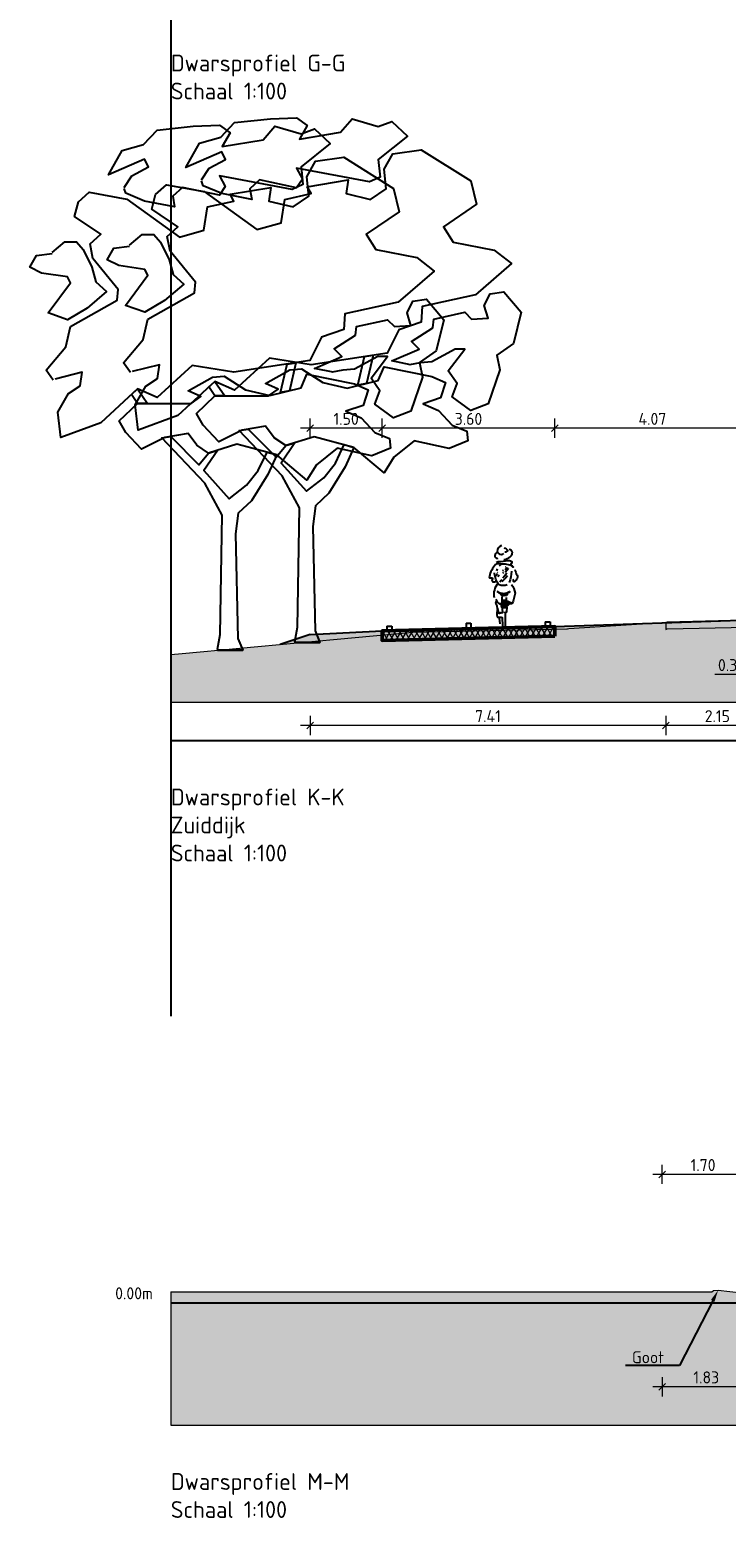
# Model space of a CAD drawing. Header units: metres. Extents: x -54 to 109, y -117 to 84.
# Tile 1 of 256: x -54 to -40, y -117 to -86. Entities that reach past the tile are written whole.
import ezdxf
from ezdxf import colors
from ezdxf.entities.mleader import LeaderData, LeaderLine
from ezdxf.math import Vec2, Vec3

# ---------------------------------------------------------------- set-up
doc = ezdxf.new("R2010")
doc.units = ezdxf.units.M
doc.linetypes.add('AL-NAP_LIJN', pattern=[15.25, 12, -1.5, 0.25, -1.5])
doc.layers.get('Defpoints').update_dxf_attribs({"color": 151})
for name, color, linetype, lineweight in [('B-WE-GR-BOOM-S', 253, 'Continuous', 25), ('B-WE-GW-MAAIVELD-GD', 253, 'Continuous', 18), ('N-WE-GR-BOOM-S', 90, 'Continuous', 25), ('N-WE-VH-VERHARDING-GD', 252, 'Continuous', 50), ('N-WE-VH-VERHARDING_ASFALT_DEKLAAG-AD', 252, 'Continuous', 18), ('N-WE-VW-MARKERING-S', 7, 'Continuous', 25), ('X-XX-AL-AANKLEDING-SD', 7, 'Continuous', 25), ('X-XX-AL-CONSTRUCTIELIJN-GD', 7, 'Continuous', 25), ('X-XX-AL-DETAIL1-T25', 7, 'Continuous', 25), ('X-XX-AL-M', 7, 'Continuous', 18), ('X-XX-AL-NAP-GD', 7, 'AL-NAP_LIJN', 25), ('X-XX-AL-T70', 7, 'Continuous', 70), ('X-XX-AL_BINDEND-M', 10, 'Continuous', 18)]:
    doc.layers.add(name, color=color, linetype=linetype, lineweight=lineweight)
doc.layers.add('N-WE-GW-GROND_ZAND_DRAINEERZAND-V', color=7, linetype='Continuous', lineweight=18, true_color=0xf6e8be)
doc.layers.add('N-WE-GW-GROND_ZAND_FUNDERINGSZAND-V', color=7, linetype='Continuous', lineweight=18, true_color=0xf8ed6b)
doc.styles.add('NLCS-ISO', font='NLCS-ISO.ttf')
doc.styles.add('NLCS-ISO-M100-T25', font='NLCS-ISO.ttf', dxfattribs={"height": 0.25})
doc.dimstyles.new('NLCS-M100-T25-SCHRAP_L2_H2', dxfattribs={"dimscale": 0.1, "dimtxt": 2.5, "dimasz": 1.4, "dimexe": 2, "dimexo": 2, "dimgap": 0.7, "dimtad": 1, "dimzin": 0, "dimdsep": 46, "dimtxsty": 'NLCS-ISO-M100-T25', "dimblk": 'OBLIQUE', "dimcen": 0, "dimdle": 2, "dimclrd": 256, "dimclre": 256, "dimclrt": 256, "dimazin": 0, "dimtfac": 1, "dimtdec": 3, "dimtofl": 0, "dimtmove": 0, "dimatfit": 3, "dimldrblk": 'OBLIQUE', "dimfxl": 2, "dimfxlon": 1, "dimtfillclr": 256, "dimtolj": 1, "dimtzin": 0, "dimlwd": -1, "dimlwe": -1, "dimarcsym": 0})

# ---------------------------------------------------------------- blocks, each defined once
blk = doc.blocks.new('_Oblique')
at = {"color": 0, "linetype": 'ByBlock', "lineweight": -2}
blk.add_line((-0.5, -0.5), (0.5, 0.5), dxfattribs=at)
blk = doc.blocks.new('*D284')
at = {"layer": 'Defpoints', "color": 0, "transparency": 16777216}
for p in [(-39.021, -98.59), (-39.321, -98.598), (-39.021, -99.067)]:
    blk.add_point(p, dxfattribs=at)
at = {"layer": 'X-XX-AL_BINDEND-M', "transparency": 16777216}
for p, q in [((-39.321, -98.867), (-39.321, -99.267)), ((-39.021, -98.867), (-39.021, -99.267)), ((-39.521, -99.067), (-38.821, -99.067)), ((-39.171, -99.067), (-39.36, -99.534)), ((-39.36, -99.534), (-40.05, -99.534))]:
    blk.add_line(p, q, dxfattribs=at)
at = {"layer": 'X-XX-AL_BINDEND-M', "transparency": 16777216, "xscale": 0.14, "yscale": 0.14, "zscale": 0.14, "rotation": 180}
blk.add_blockref('_Oblique', (-39.321, -99.067), dxfattribs=at)
at = {"layer": 'X-XX-AL_BINDEND-M', "transparency": 16777216, "xscale": 0.14, "yscale": 0.14, "zscale": 0.14}
blk.add_blockref('_Oblique', (-39.021, -99.067), dxfattribs=at)
at = {"layer": 'X-XX-AL_BINDEND-M', "transparency": 16777216, "insert": (-39.705, -99.339), "char_height": 0.25, "attachment_point": 5, "style": 'NLCS-ISO-M100-T25'}
blk.add_mtext('\\A1;0.30', dxfattribs=at)
blk = doc.blocks.new('VW-MARKERING_010')
at = {"layer": 'N-WE-VW-MARKERING-S'}
for p, q in [((-0.05, 0.1), (0.05, 0.1)), ((-0.05, 0.1), (-0.05, 0)), ((-0.05, 0), (0.05, 0)), ((0.05, 0.1), (0.05, 0))]:
    blk.add_line(p, q, dxfattribs=at)
blk = doc.blocks.new('*D295')
at = {"layer": 'Defpoints', "color": 0, "transparency": 16777216}
for p in [(-43.387, -94.406), (-43.387, -98.537), (-39.321, -98.395)]:
    blk.add_point(p, dxfattribs=at)
at = {"layer": 'X-XX-AL-M', "transparency": 16777216}
for p, q in [((-43.387, -94.606), (-43.387, -94.206)), ((-39.321, -94.606), (-39.321, -94.206)), ((-39.121, -94.406), (-43.587, -94.406))]:
    blk.add_line(p, q, dxfattribs=at)
at = {"layer": 'X-XX-AL-M', "transparency": 16777216, "xscale": 0.14, "yscale": 0.14, "zscale": 0.14, "rotation": 180}
blk.add_blockref('_Oblique', (-43.387, -94.406), dxfattribs=at)
at = {"layer": 'X-XX-AL-M', "transparency": 16777216, "xscale": 0.14, "yscale": 0.14, "zscale": 0.14}
blk.add_blockref('_Oblique', (-39.321, -94.406), dxfattribs=at)
at = {"layer": 'X-XX-AL-M', "transparency": 16777216, "insert": (-41.354, -94.211), "char_height": 0.25, "attachment_point": 5, "style": 'NLCS-ISO-M100-T25'}
blk.add_mtext('\\A1;4.07', dxfattribs=at)
blk = doc.blocks.new('*D296')
at = {"layer": 'Defpoints', "color": 0, "transparency": 16777216}
for p in [(-46.987, -94.406), (-43.387, -98.537), (-46.987, -98.627)]:
    blk.add_point(p, dxfattribs=at)
at = {"layer": 'X-XX-AL_BINDEND-M', "transparency": 16777216}
for p, q in [((-46.987, -94.606), (-46.987, -94.206)), ((-43.387, -94.606), (-43.387, -94.206)), ((-43.187, -94.406), (-47.187, -94.406))]:
    blk.add_line(p, q, dxfattribs=at)
at = {"layer": 'X-XX-AL_BINDEND-M', "transparency": 16777216, "xscale": 0.14, "yscale": 0.14, "zscale": 0.14, "rotation": 180}
blk.add_blockref('_Oblique', (-46.987, -94.406), dxfattribs=at)
at = {"layer": 'X-XX-AL_BINDEND-M', "transparency": 16777216, "xscale": 0.14, "yscale": 0.14, "zscale": 0.14}
blk.add_blockref('_Oblique', (-43.387, -94.406), dxfattribs=at)
at = {"layer": 'X-XX-AL_BINDEND-M', "transparency": 16777216, "insert": (-45.187, -94.211), "char_height": 0.25, "attachment_point": 5, "style": 'NLCS-ISO-M100-T25'}
blk.add_mtext('\\A1;3.60', dxfattribs=at)
blk = doc.blocks.new('*D297')
at = {"layer": 'Defpoints', "color": 0, "transparency": 16777216}
for p in [(-48.487, -94.406), (-48.487, -98.702), (-46.987, -98.627)]:
    blk.add_point(p, dxfattribs=at)
at = {"layer": 'X-XX-AL-M', "transparency": 16777216}
for p, q in [((-48.487, -94.606), (-48.487, -94.206)), ((-46.987, -94.606), (-46.987, -94.206)), ((-46.787, -94.406), (-48.687, -94.406))]:
    blk.add_line(p, q, dxfattribs=at)
at = {"layer": 'X-XX-AL-M', "transparency": 16777216, "xscale": 0.14, "yscale": 0.14, "zscale": 0.14, "rotation": 180}
blk.add_blockref('_Oblique', (-48.487, -94.406), dxfattribs=at)
at = {"layer": 'X-XX-AL-M', "transparency": 16777216, "xscale": 0.14, "yscale": 0.14, "zscale": 0.14}
blk.add_blockref('_Oblique', (-46.987, -94.406), dxfattribs=at)
at = {"layer": 'X-XX-AL-M', "transparency": 16777216, "insert": (-47.737, -94.211), "char_height": 0.25, "attachment_point": 5, "style": 'NLCS-ISO-M100-T25'}
blk.add_mtext('\\A1;1.50', dxfattribs=at)
blk = doc.blocks.new('SGR-BOOM_S01_T_ZIJ-D')
at = {"linetype": 'Continuous'}
for p, q in [((1.317, 5.361), (1.456, 5.957)), ((1.456, 5.957), (1.636, 5.985)), ((1.636, 5.985), (1.5, 5.401)), ((1.5, 5.401), (1.317, 5.361))]:
    blk.add_line(p, q, dxfattribs=at)
for p, q in [((0, 0.02), (0, 0)), ((0, 0), (0.527, 0))]:
    blk.add_line(p, q)
at = {"linetype": 'Continuous', "flags": 128}
for points in [[(-1.945, 9.637), (-1.783, 9.88), (-1.439, 10.062), (-1.52, 10.224), (-2.27, 9.9), (-1.986, 10.407), (-1.54, 10.528), (-1.256, 10.832), (-0.507, 10.913), (0.041, 10.934), (0.263, 10.772), (0.101, 10.488), (0.952, 10.63), (1.196, 10.913), (1.743, 10.751), (2.026, 10.853), (2.351, 10.549), (1.743, 10.062), (1.783, 9.698), (1.56, 9.596), (0.041, 9.88), (0.162, 9.657), (0.041, 9.475), (-0.73, 9.637), (-0.932, 9.454), (-0.892, 9.231), (-1.52, 9.353), (-1.905, 9.515), (-1.945, 9.617)], [(-3.425, 5.624), (-3.567, 5.827), (-3.161, 6.313), (-3.06, 6.739), (-2.087, 7.286), (-2.067, 7.509), (-2.594, 8.157), (-2.655, 8.461), (-2.432, 8.664), (-2.979, 9.029), (-2.898, 9.333), (-2.675, 9.535), (-1.885, 9.394), (-0.79, 8.603), (-0.284, 8.745), (-0.203, 9.231), (0.345, 9.353), (0.263, 9.495), (1.115, 9.637), (1.074, 9.353), (1.581, 9.231), (1.905, 9.454), (1.864, 9.86), (2.047, 10.184), (2.634, 10.265), (3.668, 9.617), (3.79, 9.13), (3.101, 8.664), (3.303, 8.34), (4.154, 8.178), (4.519, 7.894), (3.769, 7.246), (2.655, 7.002), (2.634, 6.678), (2.168, 6.516), (1.925, 6.03), (0.345, 5.786), (-0.527, 5.928), (-1.256, 5.26), (-1.662, 5.442), (-2.432, 4.733), (-3.263, 4.429), (-3.323, 4.956), (-3.101, 5.341), (-2.857, 5.503), (-2.817, 5.786), (-3.384, 5.645)], [(-3.445, 8.279), (-3.182, 8.502), (-2.938, 8.502), (-2.797, 8.34), (-2.614, 7.975), (-2.533, 7.671), (-2.31, 7.468), (-2.716, 7.124), (-3.121, 6.881), (-3.526, 7.023), (-3.06, 7.651), (-3.121, 7.772), (-3.668, 7.853), (-3.911, 7.975), (-3.769, 8.218), (-3.445, 8.259)], [(2.412, 5.786), (2.026, 5.867), (2.594, 6.111), (2.432, 6.273), (2.878, 6.556), (2.898, 6.739), (3.546, 6.881), (3.688, 6.739), (4.033, 6.759), (3.952, 7.023), (4.073, 7.266), (4.357, 7.306), (4.722, 6.881), (4.56, 6.232), (4.215, 5.989), (4.276, 5.685), (4.033, 4.976), (3.668, 4.834), (3.283, 5.118), (3.384, 5.401), (3.202, 5.665), (3.546, 6.111), (3.344, 6.111), (2.857, 5.847), (2.614, 5.827), (2.391, 5.786)], [(0, 0.02), (0.061, 0.324), (0.101, 2.807), (-0.263, 3.476), (-1.16, 4.418), (-0.973, 4.449), (-0.385, 3.861), (-0.182, 4.104), (0.006, 4.163), (-0.284, 3.74), (0.243, 3.152), (0.608, 3.436), (0.851, 3.74), (1.034, 4.125), (1.236, 4.064), (1.054, 3.659), (0.709, 3.111), (0.436, 2.848), (0.375, 2.422), (0.426, 0.243), (0.527, 0), (0, 0)]]:
    blk.add_lwpolyline(points, dxfattribs=at)
for points in [[(-1.662, 5.138), (-0.547, 5.138), (-0.345, 5.28), (-0.608, 5.401), (-0.101, 5.685), (0.142, 5.705), (0.588, 5.422), (1.094, 5.3), (1.743, 5.462), (1.864, 5.746), (2.857, 5.543), (3.141, 5.422), (3.04, 5.097), (2.675, 4.976), (2.999, 4.834), (3.283, 4.53), (3.587, 4.408), (3.607, 4.206), (3.222, 4.044), (2.493, 4.206), (2.067, 3.861), (1.864, 3.537), (1.236, 4.064), (0.405, 4.287), (-0.182, 4.104), (-0.426, 4.267), (-0.608, 4.51), (-1.094, 4.429), (-1.581, 4.185), (-1.905, 4.53), (-2.047, 4.773)], [(-1.662, 5.138), (-1.787, 5.326), (-1.662, 5.442), (-1.459, 5.138)]]:
    blk.add_lwpolyline(points, close=True, dxfattribs=at)
blk = doc.blocks.new('*D355')
at = {"layer": 'B-WE-GW-MAAIVELD-GD', "transparency": 16777216}
for p, q in [((-39.114, -114.371), (-41.348, -114.371)), ((-41.148, -114.171), (-41.148, -114.571)), ((-39.314, -114.171), (-39.314, -114.571))]:
    blk.add_line(p, q, dxfattribs=at)
at = {"layer": 'Defpoints', "color": 0, "transparency": 16777216}
for p in [(-41.148, -112.394), (-39.314, -112.438), (-41.148, -114.371)]:
    blk.add_point(p, dxfattribs=at)
at = {"layer": 'B-WE-GW-MAAIVELD-GD', "transparency": 16777216, "xscale": 0.14, "yscale": 0.14, "zscale": 0.14}
for p, rotation in [((-41.148, -114.371), 179.9999999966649), ((-39.314, -114.371), 359.9999999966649)]:
    blk.add_blockref('_Oblique', p, dxfattribs=dict(at, rotation=rotation))
at = {"layer": 'B-WE-GW-MAAIVELD-GD', "transparency": 16777216, "insert": (-40.231, -114.176), "char_height": 0.25, "attachment_point": 5, "rotation": 360, "style": 'NLCS-ISO-M100-T25'}
blk.add_mtext('\\A1;1.83', dxfattribs=at)
blk = doc.blocks.new('*D360')
at = {"layer": 'B-WE-GW-MAAIVELD-GD', "transparency": 16777216}
for p, q in [((-41.074, -100.398), (-41.074, -100.798)), ((-38.925, -100.398), (-38.925, -100.798)), ((-38.725, -100.598), (-41.274, -100.598))]:
    blk.add_line(p, q, dxfattribs=at)
at = {"layer": 'Defpoints', "color": 0, "transparency": 16777216}
for p in [(-38.925, -98.588), (-41.074, -98.598), (-41.074, -100.598)]:
    blk.add_point(p, dxfattribs=at)
at = {"layer": 'B-WE-GW-MAAIVELD-GD', "transparency": 16777216, "xscale": 0.14, "yscale": 0.14, "zscale": 0.14}
for p, rotation in [((-41.074, -100.598), 179.9999999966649), ((-38.925, -100.598), 359.9999999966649)]:
    blk.add_blockref('_Oblique', p, dxfattribs=dict(at, rotation=rotation))
at = {"layer": 'B-WE-GW-MAAIVELD-GD', "transparency": 16777216, "insert": (-40, -100.403), "char_height": 0.25, "attachment_point": 5, "rotation": 360, "style": 'NLCS-ISO-M100-T25'}
blk.add_mtext('\\A1;2.15', dxfattribs=at)
blk = doc.blocks.new('*D361')
at = {"layer": 'B-WE-GW-MAAIVELD-GD', "transparency": 16777216}
for p, q in [((-48.487, -100.398), (-48.487, -100.798)), ((-41.074, -100.398), (-41.074, -100.798)), ((-40.874, -100.598), (-48.687, -100.598))]:
    blk.add_line(p, q, dxfattribs=at)
at = {"layer": 'Defpoints', "color": 0, "transparency": 16777216}
for p in [(-48.487, -97.219), (-41.074, -98.598), (-48.487, -100.598)]:
    blk.add_point(p, dxfattribs=at)
at = {"layer": 'B-WE-GW-MAAIVELD-GD', "transparency": 16777216, "xscale": 0.14, "yscale": 0.14, "zscale": 0.14}
for p, rotation in [((-48.487, -100.598), 179.9999999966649), ((-41.074, -100.598), 359.9999999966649)]:
    blk.add_blockref('_Oblique', p, dxfattribs=dict(at, rotation=rotation))
at = {"layer": 'B-WE-GW-MAAIVELD-GD', "transparency": 16777216, "insert": (-44.781, -100.403), "char_height": 0.25, "attachment_point": 5, "rotation": 360, "style": 'NLCS-ISO-M100-T25'}
blk.add_mtext('\\A1;7.41', dxfattribs=at)
blk = doc.blocks.new('*D418')
at = {"layer": 'Defpoints', "color": 0, "transparency": 16777216}
for p in [(-41.148, -109.948), (-39.448, -112.232), (-41.148, -112.394)]:
    blk.add_point(p, dxfattribs=at)
at = {"layer": 'X-XX-AL-M', "transparency": 16777216}
for p, q in [((-41.148, -110.148), (-41.148, -109.748)), ((-39.448, -110.148), (-39.448, -109.748)), ((-39.248, -109.948), (-41.348, -109.948))]:
    blk.add_line(p, q, dxfattribs=at)
at = {"layer": 'X-XX-AL-M', "transparency": 16777216, "xscale": 0.14, "yscale": 0.14, "zscale": 0.14, "rotation": 180}
blk.add_blockref('_Oblique', (-41.148, -109.948), dxfattribs=at)
at = {"layer": 'X-XX-AL-M', "transparency": 16777216, "xscale": 0.14, "yscale": 0.14, "zscale": 0.14}
blk.add_blockref('_Oblique', (-39.448, -109.948), dxfattribs=at)
at = {"layer": 'X-XX-AL-M', "transparency": 16777216, "insert": (-40.298, -109.753), "char_height": 0.25, "attachment_point": 5, "style": 'NLCS-ISO-M100-T25'}
blk.add_mtext('\\A1;1.70', dxfattribs=at)
blk = doc.blocks.new('SAL-AANKLEDING_FIETSTER_ACHTERAANZICHT-D')
for points in [[(-0.14, 1.565, 0.236676), (-0.192, 1.497, 0.583386), (-0.122, 1.438, -0.497614)], [(-0.05, 1.702, 0.372994), (-0.144, 1.577, 0.503668), (-0.004, 1.537, 150.934799)], [(0.098, 1.627, -0.402545), (0.168, 1.556, -0.204448), (0.134, 1.473, -0.107787), (0.036, 1.411, -0.232599), (-0.004, 1.407, 0.756423)], [(0.002, 1.653, -0.251678), (0.069, 1.599, -0.398814), (0.06, 1.577, -0.187011), (0.02, 1.564, 2.207361)], [(-0.156, 1.35, -0.154336), (-0.119, 1.368, 0.021693), (0.077, 1.392, -0.153975), (0.151, 1.377, -0.433195), (0.162, 1.339, -0.162977), (0.143, 1.321, 0.569715), (0.152, 1.296, 0.021653), (0.192, 1.26, -1.283993), (0.184, 1.254, 0.093544), (0.124, 1.295, 0.069195), (-0.003, 1.315, -0.023921), (-0.134, 1.321, 0.290835), (-0.175, 1.305, 0.143139), (-0.305, 1.061, 0.369113), (-0.303, 1.027, -0.046879), (-0.248, 1.03, -0.302343), (-0.241, 1.004, 0.421236), (-0.243, 0.955, 0.24644), (-0.164, 0.958, -4.327813)], [(0.067, 0.884, -0.173851), (-0.102, 0.884, 0.000578), (-0.124, 0.914, -0.07661), (-0.181, 1.031, -0.079973), (-0.197, 1.137, -39.687992)], [(0.156, 1.168, -0.053306), (0.109, 0.933, 2.556335)], [(0.228, 1.207, 0.107816), (0.271, 1.088, -0.189381), (0.28, 1.041, -0.091131), (0.263, 0.999, -0.043732), (0.235, 0.962, -0.167948), (0.21, 0.948, -0.498715), (0.199, 0.958, 0.241276), (0.185, 0.993, 2.413704)], [(-0.127, 0.915, 0.224282), (-0.209, 0.617, 1.028931)], [(-0.047, 0.641), (-0.043, 0.511, -0.034198), (-0.053, 0.486, 0.227614), (-0.058, 0.443, -0.044454), (-0.041, 0.39), (-0.033, 0.302), (-0.104, 0.289), (-0.138, 0.395, 0.132618), (-0.169, 0.501, -0.216367), (-0.156, 0.545, -1.928019)], [(-0.148, 0.754, 0.205807), (-0.003, 0.707, 0.105757), (0.112, 0.743, -0.456483), (0.121, 0.735, 0.023268), (0.076, 0.715, 0.20987), (0.065, 0.702, 0.124642), (0.065, 0.683, -0.545926), (0.045, 0.664, -0.163265), (-0.055, 0.667, 0.038987), (-0.069, 0.696, 0.125271), (-0.103, 0.713), (-0.129, 0.74)], [(0.154, 0.888, -0.165288), (0.229, 0.709, -0.089622), (0.167, 0.495, 0.086704), (0.049, 0.546), (0.048, 0.617)], [(-0.171, 0.584, 0.221629), (-0.095, 0.494), (-0.074, 0.494), (-0.084, 0.481), (-0.1, 0.493)], [(-0.138, 0.398, 0.098289), (-0.141, 0.216, 0.549463), (-0.122, 0.209, -0.073152), (-0.037, 0.205), (-0.031, 0.028, 0.941313), (0.029, 0.026), (0.028, 0.292)], [(0.169, 0.498, -0.325073), (0.139, 0.489, 0.185728), (0.111, 0.488, -0.09132), (0.061, 0.439, 0.488493), (0.055, 0.416), (0.053, 0.321, -0.568599), (0.024, 0.305, -0.009736), (0.01, 0.313, 0.656385)]]:
    blk.add_lwpolyline(points, format="xyb")
for points in [[(-0.072, 1.312), (-0.078, 1.292), (-0.098, 1.273)], [(0.044, 1.251), (0.029, 1.247)], [(-0.134, 1.112), (-0.166, 1.079), (-0.185, 1.064)], [(-0.14, 1.218), (-0.15, 1.196), (-0.158, 1.178)], [(-0.135, 1.144), (-0.146, 1.135)], [(-0.099, 1.089), (-0.12, 1.068), (-0.129, 1.051)], [(-0.049, 0.985), (-0.062, 0.972), (-0.086, 0.941)], [(0.075, 1.075), (0.035, 1.032), (0, 0.993), (-0.044, 0.948)], [(-0.01, 1.186), (-0.029, 1.175)], [(-0.014, 1.142), (-0.029, 1.124)], [(0.055, 1.125), (0.008, 1.062), (-0.027, 1.025)], [(0.09, 1.225), (0.064, 1.192), (0.021, 1.144)], [(0.085, 1.223), (0.053, 1.232), (0.029, 1.206), (0.054, 1.216)], [(-0.059, 0.686), (-0.039, 0.673), (-0.02, 0.667), (-0.027, 0.685), (-0.048, 0.689)], [(-0.058, 0.698), (0.007, 0.7), (0.087, 0.725)], [(0.059, 0.709), (0.047, 0.677), (0.004, 0.664), (0.011, 0.688), (0.041, 0.702), (0.031, 0.685)], [(-0.1, 0.303), (-0.037, 0.316)], [(-0.096, 0.297), (-0.048, 0.311)], [(-0.035, 0.558), (0.04, 0.561), (0.037, 0.547), (-0.029, 0.538), (-0.003, 0.525), (0.043, 0.532), (0.102, 0.517), (0.126, 0.505), (0.086, 0.486), (0.065, 0.467), (0.037, 0.436), (-0.027, 0.427), (-0.049, 0.451), (-0.031, 0.509), (0.049, 0.514), (0.074, 0.5), (0.031, 0.469), (0.003, 0.446), (-0.028, 0.461), (-0.014, 0.482), (0.029, 0.495), (-0.019, 0.495), (0.037, 0.501)], [(-0.045, 0.565), (0.049, 0.571)], [(-0.044, 0.412), (0.031, 0.412), (0.051, 0.413)], [(-0.078, 0.07), (-0.091, 0.193)]]:
    blk.add_lwpolyline(points)
blk.add_circle((-0.006, 0.681), 0.00976)

msp = doc.modelspace()

# ---------------------------------------------------------------- hatches: boundary and pattern name
at = {"layer": 'N-WE-GW-GROND_ZAND_DRAINEERZAND-V'}
h = msp.add_hatch(color=256, dxfattribs=at)
h.dxf.hatch_style = 1
h.paths.add_polyline_path([(-43.387, -98.537), (-43.387, -98.587), (-43.136, -98.581), (-43.12, -98.581), (-43.094, -98.578), (-41.382, -98.467)])
h = msp.add_hatch(color=256, dxfattribs=at)
h.dxf.hatch_style = 1
h.paths.add_polyline_path([(-48.697, -98.872), (-48.809, -98.872), (-48.809, -98.851), (-48.8, -98.806), (-49.114, -98.911)])
h = msp.add_hatch(color=256, dxfattribs=at)
h.dxf.hatch_style = 1
h.paths.add_polyline_path([(-48.298, -98.834), (-48.356, -98.695), (-48.487, -98.702), (-48.8, -98.806), (-48.809, -98.851), (-48.809, -98.872), (-48.697, -98.872)])
h = msp.add_hatch(color=256, dxfattribs=at)
h.dxf.hatch_style = 1
h.paths.add_polyline_path([(-46.987, -98.712), (-46.987, -98.627), (-48.356, -98.695), (-48.298, -98.834)])
at = {"layer": 'N-WE-GW-GROND_ZAND_FUNDERINGSZAND-V'}
h = msp.add_hatch(color=256, dxfattribs=at)
h.dxf.hatch_style = 1
h.paths.add_polyline_path([(-21.391, -100.118), (-21.391, -97.626), (-21.738, -97.877), (-21.795, -97.877), (-22.039, -97.876), (-23.204, -97.863), (-23.411, -97.894), (-23.923, -98.074), (-25.476, -98.51), (-25.476, -98.66), (-25.68, -98.636), (-25.927, -98.627), (-26.059, -98.622), (-26.083, -98.612), (-27.518, -98.555), (-28.311, -98.524), (-28.501, -98.553), (-28.501, -98.403), (-28.631, -98.4), (-28.631, -98.528), (-30.058, -98.492), (-30.058, -98.517), (-30.158, -98.49), (-32.631, -98.428), (-32.631, -98.403), (-33.23, -98.387), (-33.891, -98.403), (-34.344, -98.413), (-35.321, -98.451), (-35.321, -98.495), (-38.925, -98.585), (-38.925, -98.588), (-38.932, -98.586), (-39.321, -98.595), (-39.321, -98.545), (-39.709, -98.555), (-41.046, -98.585), (-41.074, -98.598), (-41.074, -98.456), (-41.382, -98.467), (-43.094, -98.578), (-43.125, -98.581), (-43.387, -98.587), (-43.387, -98.737), (-46.987, -98.827), (-46.987, -98.712), (-51.151, -99.101), (-51.391, -99.118), (-51.391, -100.118)])
h = msp.add_hatch(color=256, dxfattribs=at)
h.dxf.hatch_style = 1
h.paths.add_polyline_path([(-43.387, -98.737), (-46.987, -98.827), (-46.987, -98.627), (-43.387, -98.537)])
h = msp.add_hatch(color=256, dxfattribs=at)
h.dxf.hatch_style = 1
h.paths.add_polyline_path([(-39.709, -98.555), (-39.321, -98.545), (-39.321, -98.395), (-41.074, -98.456), (-41.074, -98.598), (-41.046, -98.585)])
h = msp.add_hatch(color=256, dxfattribs=at)
h.dxf.hatch_style = 1
h.paths.add_polyline_path([(-28.098, -112.172), (-28.098, -112.342), (-28.473, -112.332), (-31.598, -112.254), (-35.098, -112.342), (-35.098, -112.309), (-35.098, -112.139), (-35.326, -112.146), (-35.848, -112.164), (-35.848, -112.342), (-38.245, -112.402), (-39.057, -112.428), (-39.314, -112.438), (-39.314, -112.428), (-39.448, -112.432), (-39.448, -112.38), (-39.496, -112.415), (-39.982, -112.358), (-40.083, -112.364), (-40.118, -112.394), (-51.391, -112.394), (-51.391, -115.17), (-11.391, -115.17), (-11.391, -112.87), (-14.937, -112.884), (-15.416, -113.354), (-16.601, -114.44), (-17.442, -114.469), (-17.466, -114.471), (-17.526, -114.427), (-19.528, -112.818), (-19.861, -112.762), (-21.964, -112.39), (-21.964, -112.54), (-22.097, -112.513), (-22.217, -112.485), (-23.453, -112.454), (-24.112, -112.454), (-24.214, -112.489), (-24.275, -112.517), (-24.275, -112.367)])
at = {"layer": 'N-WE-VH-VERHARDING_ASFALT_DEKLAAG-AD', "linetype": 'Continuous', "lineweight": 18}
h = msp.add_hatch(dxfattribs=at)
h.set_pattern_fill('AVH-ASFALT', color=252, scale=0.1, style=0, pattern_type=2)
h.set_pattern_definition([(60, (-3.65191, -25.47193), (-0.08660254, 0.05), []), (120, (-3.65191, -25.47193), (-0.08660254, -0.05), [])])
h.paths.add_polyline_path([(-43.387, -98.737), (-46.987, -98.827), (-46.987, -98.627), (-43.387, -98.537)])

# ---------------------------------------------------------------- linework, layer by layer
at = {"layer": 'B-WE-GW-MAAIVELD-GD'}
for points in [[(-51.391, -99.118), (-51.151, -99.101), (-46.35, -98.652), (-43.136, -98.581), (-43.12, -98.581), (-43.094, -98.578), (-41.248, -98.458), (-41.074, -98.448), (-41.046, -98.435), (-39.709, -98.405)], [(-41.074, -98.448), (-41.074, -98.598), (-41.046, -98.585), (-39.709, -98.555), (-39.095, -98.538), (-39.038, -98.553), (-39.017, -98.559), (-38.925, -98.588), (-38.925, -98.438)]]:
    msp.add_lwpolyline(points, dxfattribs=at)
at = {"layer": 'B-WE-GW-MAAIVELD-GD', "color": 253, "linetype": 'Continuous', "lineweight": 18}
msp.add_lwpolyline([(-51.391, -112.394), (-40.118, -112.394), (-40.083, -112.364), (-39.982, -112.358), (-39.496, -112.415)], dxfattribs=at)
at = {"layer": 'Defpoints'}
msp.add_line((-51.391, -48.346), (-51.391, -106.651), dxfattribs=at)
at = {"layer": 'N-WE-GR-BOOM-S'}
for p, q in [((-43.387, -98.537), (-39.321, -98.395)), ((-48.487, -98.702), (-49.114, -98.911)), ((-48.487, -98.702), (-46.987, -98.627))]:
    msp.add_line(p, q, dxfattribs=at)
at = {"layer": 'N-WE-GW-GROND_ZAND_FUNDERINGSZAND-V', "flags": 128}
for points in [[(-21.391, -97.626), (-21.391, -100.118), (-51.391, -100.118), (-51.391, -99.118)], [(-51.391, -112.394), (-51.391, -115.17), (-11.391, -115.17), (-11.391, -112.87)]]:
    msp.add_lwpolyline(points, dxfattribs=at)
at = {"layer": 'N-WE-VH-VERHARDING-GD', "flags": 128}
msp.add_lwpolyline([(-43.387, -98.737), (-46.987, -98.827), (-46.987, -98.627), (-43.387, -98.537)], close=True, dxfattribs=at)
at = {"layer": 'X-XX-AL-NAP-GD'}
for p, q in [((-51.391, -100.912), (-21.391, -100.912)), ((-51.391, -112.625), (-11.391, -112.625))]:
    msp.add_line(p, q, dxfattribs=at)

# ---------------------------------------------------------------- block references
at = {"layer": 'B-WE-GR-BOOM-S'}
for p in [(-48.809, -98.872), (-50.42, -99.026)]:
    msp.add_blockref('SGR-BOOM_S01_T_ZIJ-D', p, dxfattribs=at)
at = {"layer": 'N-WE-GR-BOOM-S'}
for p in [(-46.837, -98.627), (-45.187, -98.569), (-43.537, -98.537)]:
    msp.add_blockref('VW-MARKERING_010', p, dxfattribs=at)
at = {"layer": 'X-XX-AL-AANKLEDING-SD'}
msp.add_blockref('SAL-AANKLEDING_FIETSTER_ACHTERAANZICHT-D', (-44.446, -98.552), dxfattribs=at)

# ---------------------------------------------------------------- texts
at = {"layer": 'X-XX-AL-CONSTRUCTIELIJN-GD', "insert": (-51.766, -112.425), "char_height": 0.25, "attachment_point": 6, "style": 'NLCS-ISO'}
msp.add_mtext('0.00m', dxfattribs=at)
at = {"layer": 'X-XX-AL-T70', "char_height": 0.35, "attachment_point": 1, "style": 'NLCS-ISO'}
for s, insert in [('Dwarsprofiel G-G\\PSchaal 1:100', (-51.391, -86.624)), ('Dwarsprofiel K-K\\PZuiddijk\\PSchaal 1:100', (-51.391, -101.912)), ('Dwarsprofiel M-M\\PSchaal 1:100', (-51.391, -116.17))]:
    msp.add_mtext(s, dxfattribs=dict(at, insert=insert))

# ---------------------------------------------------------------- dimensions: what is measured, and where the dimension line sits
at = {"layer": 'B-WE-GW-MAAIVELD-GD'}
for base, p1, p2, picture, middle in [((-48.487, -100.598), (-41.074, -98.598), (-48.487, -97.219), '*D361', (-44.781, -100.403)), ((-41.074, -100.598), (-38.925, -98.588), (-41.074, -98.598), '*D360', (-40, -100.403)), ((-41.148, -114.371), (-39.314, -112.438), (-41.148, -112.394), '*D355', (-40.231, -114.176))]:
    dim = msp.add_linear_dim(base=base, p1=p1, p2=p2, angle=360, dimstyle='NLCS-M100-T25-SCHRAP_L2_H2', override={"dimtmove": 1}, dxfattribs=at)
    dim.commit()
    dim.dimension.update_dxf_attribs({"geometry": picture, "text_midpoint": middle})
at = {"layer": 'X-XX-AL-M'}
for base, p1, p2, picture, middle in [((-48.487, -94.406), (-46.987, -98.627), (-48.487, -98.702), '*D297', (-47.737, -94.211)), ((-43.387, -94.406), (-39.321, -98.395), (-43.387, -98.537), '*D295', (-41.354, -94.211)), ((-41.148, -109.948), (-39.448, -112.232), (-41.148, -112.394), '*D418', (-40.298, -109.753))]:
    dim = msp.add_linear_dim(base=base, p1=p1, p2=p2, dimstyle='NLCS-M100-T25-SCHRAP_L2_H2', override={"dimtmove": 1}, dxfattribs=at)
    dim.commit()
    dim.dimension.update_dxf_attribs({"geometry": picture, "text_midpoint": middle})
at = {"layer": 'X-XX-AL_BINDEND-M'}
dim = msp.add_linear_dim(base=(-46.987, -94.406), p1=(-43.387, -98.537), p2=(-46.987, -98.627), dimstyle='NLCS-M100-T25-SCHRAP_L2_H2', override={"dimtmove": 1}, dxfattribs=at)
dim.commit()
dim.dimension.update_dxf_attribs({"geometry": '*D296', "text_midpoint": (-45.187, -94.211)})
dim = msp.add_linear_dim(base=(-39.021, -99.067), p1=(-39.321, -98.598), p2=(-39.021, -98.59), dimstyle='NLCS-M100-T25-SCHRAP_L2_H2', override={"dimtmove": 1}, dxfattribs=at)
dim.commit()
dim.dimension.update_dxf_attribs({"geometry": '*D284', "text_midpoint": (-39.43, -99.534), "dimtype": 160})

# ---------------------------------------------------------------- leaders
at = {"layer": 'X-XX-AL-DETAIL1-T25'}
ml = msp.add_multileader_mtext('Standard', dxfattribs=at)
ml.set_content('Goot', color=256, style='NLCS-ISO-M100-T25')
ml.set_leader_properties(color=256, linetype='ByLayer', lineweight=-1)
ml.build(insert=Vec2(0, 0))
ml.multileader.update_dxf_attribs({"text_left_attachment_type": 5, "text_right_attachment_type": 5, "dogleg_length": 0.25, "arrow_head_size": 0.25})
ctx = ml.context
ctx.base_point, ctx.char_height, ctx.arrow_head_size, ctx.landing_gap_size, ctx.plane_origin = Vec3(-41.87, -113.932), 0.25, 0.25, 0.09, Vec3(-40.343, -112.609)
ctx.left_attachment, ctx.right_attachment = 5, 5
notes = []
notes.append((ctx, [(0, (1, 1, 0), (-40.79, -113.932), (-1, 0), 0.25, [(0, [(-39.982, -112.358)], 0, [])])]))
ctx.mtext.insert, ctx.mtext.flow_direction = Vec3(-41.78, -113.632), 5
for ctx, leaders in notes:
    for number, flags, end, landing, length, lines in leaders:
        leader = LeaderData()
        leader.index, (leader.has_last_leader_line, leader.has_dogleg_vector, leader.attachment_direction) = number, flags
        leader.last_leader_point, leader.dogleg_vector, leader.dogleg_length = Vec3(end), Vec3(landing), length
        for number, points, colour, breaks in lines:
            line = LeaderLine()
            line.index, line.vertices, line.color, line.breaks = number, Vec3.list(points), colors.encode_raw_color(colour), breaks
            leader.lines.append(line)
        ctx.leaders.append(leader)

doc.saveas('drawing.dxf')
